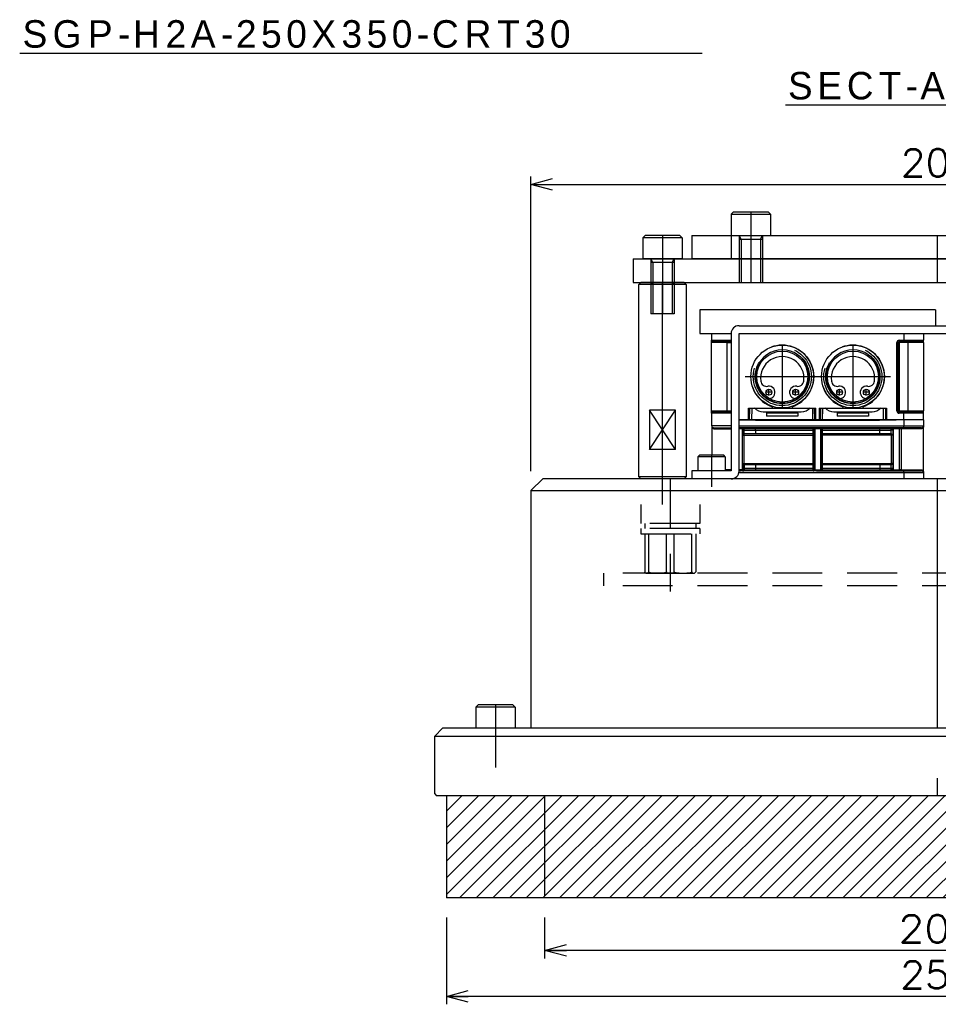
# Model space of a CAD drawing. Extents: x 0 to 564, y 0 to 400.
# Tile 17 of 20: x 298 to 415, y 150 to 275. Entities that reach past the tile are written whole.
import ezdxf

# ---------------------------------------------------------------- set-up
doc = ezdxf.new("R2010")
doc.units = 0
for name, pattern in [('CENTER', [50.8, 31.75, -6.35, 6.35, -6.35]), ('DASHED', [19.05, 12.7, -6.35]), ('HIDDEN', [9.525, 6.35, -3.175]), ('NON_PLOTING', [0])]:
    doc.linetypes.add(name, pattern=pattern)
doc.layers.get('0').update_dxf_attribs({"linetype": 'CONTINUOUS'})
doc.layers.get('DEFPOINTS').update_dxf_attribs({"linetype": 'CONTINUOUS'})
for name, color, linetype in [('BASE', 10, 'CONTINUOUS'), ('BODY', 130, 'CONTINUOUS'), ('CVZ', 130, 'CONTINUOUS'), ('FL-AORB', 130, 'CONTINUOUS'), ('PAD', 251, 'CONTINUOUS'), ('STOPPER', 220, 'CONTINUOUS'), ('サイレンサカバー', 220, 'CONTINUOUS'), ('寸法線', 11, 'CONTINUOUS'), ('支柱A', 10, 'CONTINUOUS'), ('支柱B', 254, 'CONTINUOUS'), ('機械要素部品', 100, 'CONTINUOUS')]:
    doc.layers.add(name, color=color, linetype=linetype)
doc.styles.add('MX_DIMTXSTY_5', font='txt.sh', dxfattribs={"width": 1.1, "bigfont": 'extfont'})
doc.styles.add('MX_DIMTXSTY_7', font='txt.sh', dxfattribs={"width": 1.05, "bigfont": 'extfont'})
doc.styles.add('MX_NOTE_STANDARD', font='txt.sh', dxfattribs={"bigfont": 'extfont'})
doc.dimstyles.new('MX_DIMSTYLE_P', dxfattribs={"dimtxt": 2.5, "dimasz": 2.5, "dimexe": 1, "dimexo": 1, "dimgap": 1, "dimtad": 1, "dimlfac": 2, "dimdsep": 46, "dimtxsty": 'MX_NOTE_STANDARD', "dimblk1": 'OPEN30', "dimblk2": 'OPEN30', "dimsah": 1, "dimcen": 2.5, "dimadec": 0, "dimazin": 0, "dimtfac": 1, "dimtmove": 0, "dimatfit": 3, "dimldrblk": 'OPEN30', "dimfxl": 1, "dimtzin": 0, "dimarcsym": 0})

# ---------------------------------------------------------------- blocks, each defined once
blk = doc.blocks.new('_OPEN30')
at = {"color": 0, "linetype": 'ByBlock', "lineweight": -2}
for p, q in [((-1, 0.267949), (0, 0)), ((0, 0), (-1, -0.267949)), ((0, 0), (-1, 0))]:
    blk.add_line(p, q, dxfattribs=at)
blk = doc.blocks.new('*D37')
at = {"color": 21, "linetype": 'CONTINUOUS'}
for p, q in [((364.778854, 160.539694), (364.778854, 155.352894)), ((464.778854, 160.539694), (464.778854, 155.352894)), ((464.778854, 156.352894), (364.778854, 156.352894))]:
    blk.add_line(p, q, dxfattribs=at)
at = {"layer": 'DEFPOINTS', "color": 0, "linetype": 'CONTINUOUS'}
for p in [(364.778854, 163.039694), (464.778854, 163.039694), (364.778854, 156.352894)]:
    blk.add_point(p, dxfattribs=at)
at = {"color": 21, "linetype": 'CONTINUOUS', "xscale": 2.77, "yscale": 2.77, "zscale": 2.77, "rotation": 180}
blk.add_blockref('_OPEN30', (364.778854, 156.352894), dxfattribs=at)
at = {"color": 21, "linetype": 'CONTINUOUS', "xscale": 2.77, "yscale": 2.77, "zscale": 2.77}
blk.add_blockref('_OPEN30', (464.778854, 156.352894), dxfattribs=at)
at = {"color": 21, "linetype": 'CONTINUOUS', "insert": (414.778854, 159.102894), "char_height": 3.5, "attachment_point": 5, "line_spacing_factor": 0.72, "style": 'MX_DIMTXSTY_5'}
blk.add_mtext('\\A1;200', dxfattribs=at)
blk = doc.blocks.new('*D40')
at = {"color": 21, "linetype": 'CONTINUOUS'}
for p, q in [((352.278854, 160.539695), (352.278854, 149.502179)), ((477.278854, 160.539695), (477.278854, 149.502179)), ((477.278854, 150.502179), (352.278854, 150.502179))]:
    blk.add_line(p, q, dxfattribs=at)
at = {"layer": 'DEFPOINTS', "color": 0, "linetype": 'CONTINUOUS'}
for p in [(352.278854, 163.039695), (477.278854, 163.039695), (352.278854, 150.502179)]:
    blk.add_point(p, dxfattribs=at)
at = {"color": 21, "linetype": 'CONTINUOUS', "xscale": 2.77, "yscale": 2.77, "zscale": 2.77, "rotation": 180}
blk.add_blockref('_OPEN30', (352.278854, 150.502179), dxfattribs=at)
at = {"color": 21, "linetype": 'CONTINUOUS', "xscale": 2.77, "yscale": 2.77, "zscale": 2.77}
blk.add_blockref('_OPEN30', (477.278854, 150.502179), dxfattribs=at)
at = {"color": 21, "linetype": 'CONTINUOUS', "insert": (414.778854, 153.252179), "char_height": 3.5, "attachment_point": 5, "line_spacing_factor": 0.72, "style": 'MX_DIMTXSTY_7'}
blk.add_mtext('\\A1;250', dxfattribs=at)
blk = doc.blocks.new('*D43')
at = {"color": 21, "linetype": 'CONTINUOUS'}
for p, q in [((363.028854, 217.389691), (363.028854, 254.865045)), ((466.528854, 217.389691), (466.528854, 254.865045)), ((363.028854, 253.865045), (466.528854, 253.865045))]:
    blk.add_line(p, q, dxfattribs=at)
at = {"layer": 'DEFPOINTS', "color": 0, "linetype": 'CONTINUOUS'}
for p in [(466.528854, 253.865045), (363.028854, 214.889691), (466.528854, 214.889691)]:
    blk.add_point(p, dxfattribs=at)
at = {"color": 21, "linetype": 'CONTINUOUS', "xscale": 2.77, "yscale": 2.77, "zscale": 2.77, "rotation": 180}
blk.add_blockref('_OPEN30', (363.028854, 253.865045), dxfattribs=at)
at = {"color": 21, "linetype": 'CONTINUOUS', "xscale": 2.77, "yscale": 2.77, "zscale": 2.77}
blk.add_blockref('_OPEN30', (466.528854, 253.865045), dxfattribs=at)
at = {"color": 21, "linetype": 'CONTINUOUS', "insert": (414.851375, 256.615045), "char_height": 3.5, "attachment_point": 5, "line_spacing_factor": 0.72, "style": 'MX_DIMTXSTY_7'}
blk.add_mtext('\\A1;207', dxfattribs=at)

msp = doc.modelspace()

# ---------------------------------------------------------------- hatches: boundary and pattern name
at = {"layer": 'PAD', "linetype": 'CONTINUOUS'}
h = msp.add_hatch(dxfattribs=at)
h.set_pattern_fill('ANSI31', color=252, scale=0.47244, style=0)
h.paths.add_polyline_path([(477.2789, 176.0397), (352.2789, 176.0397), (352.2789, 163.0397), (477.2789, 163.0397)])

# ---------------------------------------------------------------- linework, layer by layer
at = {"layer": 'BASE', "color": 20, "linetype": 'CENTER'}
for p, q in [((414.7789, 247.3897), (414.7789, 241.3897)), ((379.7789, 244.3897), (379.7789, 241.3897))]:
    msp.add_line(p, q, dxfattribs=at)
at = {"layer": 'BASE', "color": 10, "linetype": 'CONTINUOUS'}
for p, q in [((376.0289, 244.3897), (376.0289, 241.3897)), ((376.0289, 244.3897), (453.5289, 244.3897)), ((376.0289, 241.3897), (453.5289, 241.3897))]:
    msp.add_line(p, q, dxfattribs=at)
at = {"layer": 'BODY', "color": 140, "linetype": 'CONTINUOUS'}
for p, q in [((297.9359, 270.5791), (384.839, 270.5791)), ((395.4493, 263.9924), (419.9484, 263.9924))]:
    msp.add_line(p, q, dxfattribs=at)
at = {"layer": 'BODY', "color": 130, "linetype": 'CONTINUOUS'}
for p, q in [((364.5289, 216.3897), (363.0289, 214.8897)), ((465.0289, 216.3897), (364.5289, 216.3897)), ((363.0289, 214.8897), (466.5289, 214.8897)), ((363.0289, 214.8897), (363.0289, 184.6397)), ((351.7789, 184.6397), (350.7789, 183.6397)), ((477.7789, 184.6397), (351.7789, 184.6397)), ((350.7789, 183.6397), (478.7789, 183.6397)), ((350.7789, 176.2897), (350.7789, 183.6397)), ((350.7789, 176.2897), (351.0289, 176.0397)), ((478.5289, 176.0397), (351.0289, 176.0397))]:
    msp.add_line(p, q, dxfattribs=at)
at = {"layer": 'BODY', "color": 140, "linetype": 'CENTER'}
for p, q in [((414.7789, 216.3897), (414.7789, 176.0397)), ((358.5289, 187.6397), (358.5289, 179.6397))]:
    msp.add_line(p, q, dxfattribs=at)
at = {"layer": 'CVZ', "color": 130, "linetype": 'CONTINUOUS'}
for p, q in [((384.5289, 237.9147), (384.5289, 234.9022)), ((414.5289, 237.9147), (384.5289, 237.9147)), ((384.5289, 237.9147), (384.5289, 234.9022)), ((414.5289, 237.9147), (414.5289, 235.8922)), ((384.5289, 234.9022), (388.5241, 234.9022)), ((386.0241, 234.9022), (386.0241, 234.0397)), ((388.5241, 234.9022), (388.5241, 234.0397)), ((410.5241, 234.9022), (410.5241, 234.0397)), ((413.0241, 234.9022), (413.0241, 234.0397)), ((386.0241, 233.7397), (386.0241, 234.0397)), ((386.0241, 225.0397), (386.0241, 233.7397)), ((386.0241, 233.7397), (386.0248, 233.7397)), ((386.1741, 233.8897), (388.5289, 233.8897)), ((409.7741, 225.0397), (409.7741, 233.7397)), ((409.9241, 233.8897), (410.462, 233.8897)), ((410.462, 233.8897), (412.8741, 233.8897)), ((412.894, 233.8877), (412.8878, 233.8887)), ((412.8967, 233.8875), (412.888, 233.8888)), ((412.9003, 233.8863), (412.894, 233.8877)), ((412.9034, 233.8927), (412.8961, 233.8874)), ((413.0241, 233.7397), (413.0146, 233.7397)), ((413.0241, 233.8897), (413.0241, 234.0397)), ((413.0241, 233.8145), (413.0241, 233.8897)), ((413.0241, 233.7397), (413.0241, 233.8145)), ((413.0241, 233.7397), (413.0241, 225.0397)), ((394.0357, 227.0784), (394.049, 227.1094)), ((396.0242, 227.1094), (396.0375, 227.0784)), ((403.0357, 227.0784), (403.049, 227.1094)), ((405.0242, 227.1094), (405.0375, 227.0784)), ((393.7741, 225.569), (393.7741, 225.6192)), ((386.0241, 224.9649), (386.0241, 225.0397)), ((386.0336, 225.0397), (386.0241, 225.0397)), ((386.0241, 224.8897), (386.0241, 224.9649)), ((386.0241, 224.7397), (386.0241, 224.8897)), ((386.0241, 224.7397), (386.0241, 223.9147)), ((386.1449, 224.8867), (386.1522, 224.892)), ((386.1479, 224.8931), (386.1542, 224.8917)), ((386.1542, 224.8917), (386.1604, 224.8906)), ((388.5289, 224.8897), (386.1741, 224.8897)), ((388.5241, 224.7397), (388.5241, 223.9147)), ((390.7392, 225.3897), (393.7741, 225.3897)), ((390.8763, 223.9147), (390.8892, 225.3897)), ((392.6116, 224.9147), (397.4616, 224.9147)), ((393.0324, 224.9147), (393.0355, 224.7361)), ((393.0355, 224.7361), (393.0416, 224.3897)), ((397.0127, 224.7361), (393.0355, 224.7361)), ((397.0067, 224.3897), (393.0416, 224.3897)), ((393.7741, 225.3897), (393.7741, 225.569)), ((393.7741, 225.3897), (396.2741, 225.3897)), ((396.2741, 225.569), (396.2741, 225.3897)), ((396.2741, 225.3897), (399.309, 225.3897)), ((397.0127, 224.7361), (397.0067, 224.3897)), ((397.0127, 224.7361), (397.0158, 224.9147)), ((399.1719, 223.9147), (399.159, 225.3897)), ((399.7392, 225.3897), (402.7741, 225.3897)), ((399.8892, 225.3897), (399.8763, 223.9147)), ((401.6116, 224.9147), (406.4616, 224.9147)), ((402.0324, 224.9147), (402.0355, 224.7361)), ((402.0355, 224.7361), (402.0416, 224.3897)), ((406.0127, 224.7361), (402.0355, 224.7361)), ((406.0067, 224.3897), (402.0416, 224.3897)), ((402.7741, 225.3897), (402.7741, 225.569)), ((402.7741, 225.3897), (405.2741, 225.3897)), ((405.2741, 225.569), (405.2741, 225.3897)), ((405.2741, 225.3897), (408.309, 225.3897)), ((406.0127, 224.7361), (406.0067, 224.3897)), ((406.0127, 224.7361), (406.0158, 224.9147)), ((408.159, 225.3897), (408.1719, 223.9147)), ((409.9241, 224.8897), (410.462, 224.8897)), ((412.8741, 224.8897), (410.462, 224.8897)), ((410.5241, 223.9147), (410.5241, 224.7397)), ((413.0241, 225.0397), (413.0234, 225.0397)), ((413.0241, 224.7397), (413.0241, 225.0397)), ((413.0241, 223.9147), (413.0241, 224.7397)), ((386.0491, 223.1522), (386.0491, 223.9147)), ((386.0491, 223.1522), (386.0491, 223.0646)), ((413.0241, 223.9147), (389.5289, 223.9147)), ((389.6336, 223.8772), (389.5289, 223.8772)), ((391.6145, 223.8772), (389.6336, 223.8772)), ((391.6145, 223.8772), (407.4338, 223.8772)), ((409.4146, 223.8772), (407.4338, 223.8772)), ((409.5372, 223.8772), (409.4146, 223.8772)), ((410.5366, 223.1522), (410.5366, 223.9147)), ((413.0241, 223.9147), (413.0241, 223.1522)), ((413.0241, 223.1522), (413.0241, 223.0646)), ((386.0491, 223.0646), (386.0491, 219.3922)), ((386.2991, 222.9022), (388.5289, 222.9022)), ((399.3765, 222.9022), (389.6967, 222.9022)), ((389.9616, 222.6022), (389.9616, 222.7522)), ((389.9741, 222.1023), (389.9757, 222.1022)), ((391.627, 222.1022), (389.9757, 222.1022)), ((398.964, 222.1022), (391.627, 222.1022)), ((409.3765, 222.9022), (399.6967, 222.9022)), ((407.4463, 222.1022), (400.1093, 222.1022)), ((408.952, 222.1022), (407.4463, 222.1022)), ((410.4331, 222.9022), (409.6967, 222.9022)), ((412.7741, 222.9022), (410.4331, 222.9022)), ((413.0241, 217.2398), (413.0241, 223.0646)), ((390.1212, 218.2022), (391.627, 218.2022)), ((391.627, 218.2022), (398.964, 218.2022)), ((400.1093, 218.2022), (407.4463, 218.2022)), ((407.4463, 218.2022), (408.952, 218.2022)), ((399.3765, 217.4022), (389.6967, 217.4022)), ((399.6967, 217.4022), (409.3765, 217.4022)), ((409.6967, 217.4022), (410.4331, 217.4022)), ((410.4331, 217.4022), (412.7741, 217.4022)), ((410.5366, 216.3897), (410.5366, 217.1522)), ((413.0241, 217.2398), (413.0241, 217.1522)), ((413.0241, 217.1522), (413.0241, 216.3897))]:
    msp.add_line(p, q, dxfattribs=at)
at = {"layer": 'CVZ', "color": 140, "linetype": 'CENTER'}
for p, q in [((395.0366, 233.3317), (395.0366, 225.3908)), ((404.0366, 233.3317), (404.0366, 225.3908)), ((390.3117, 229.4147), (408.8111, 229.4147)), ((393.7304, 227.4145), (392.9429, 227.4145)), ((393.3366, 227.0208), (393.3366, 227.8083)), ((397.1304, 227.4145), (396.3429, 227.4145)), ((396.7366, 227.0208), (396.7366, 227.8083)), ((402.7304, 227.4145), (401.9429, 227.4145)), ((402.3366, 227.0208), (402.3366, 227.8083)), ((406.1304, 227.4145), (405.3429, 227.4145)), ((405.7366, 227.0208), (405.7366, 227.8083))]:
    msp.add_line(p, q, dxfattribs=at)
at = {"layer": 'CVZ', "color": 130, "linetype": 'CONTINUOUS'}
for centre, radius in [((395.0366, 229.4147), 4), ((404.0366, 229.4147), 4), ((395.0366, 229.4147), 3.25), ((404.0366, 229.4147), 3.25), ((393.3366, 227.4145), 0.375), ((396.7366, 227.4145), 0.375), ((402.3366, 227.4145), 0.375), ((405.7366, 227.4145), 0.375)]:
    msp.add_circle(centre, radius, dxfattribs=at)
at = {"layer": 'CVZ', "color": 140, "linetype": 'DASHED'}
for centre, radius in [((395.0366, 229.4147), 3.7), ((395.0366, 229.4147), 3.45), ((395.0366, 229.4147), 3.4), ((404.0211, 229.4147), 3.7), ((404.0211, 229.4147), 3.45), ((404.0366, 229.4147), 3.4)]:
    msp.add_circle(centre, radius, dxfattribs=at)
at = {"layer": 'CVZ', "color": 130, "linetype": 'CONTINUOUS'}
for centre, radius, start, end in [((386.1742, 234.0398), 0.1501, 180.035535, 269.964465), ((409.9241, 233.7397), 0.15, 90, 180), ((412.8741, 234.0397), 0.15, 270, 0), ((395.0366, 229.4147), 3.4, 309.630976, 230.369024), ((395.0366, 229.2022), 2.7625, 352.442586, 187.557414), ((404.0366, 229.4147), 3.4, 309.630976, 230.369024), ((404.0366, 229.2022), 2.7625, 352.442586, 187.557414), ((393.0664, 228.9408), 0.775, 187.557414, 280.040579), ((393.3366, 227.4145), 0.775, 336.809487, 100.040581), ((396.7366, 227.4145), 0.775, 79.959419, 203.190513), ((397.0068, 228.9408), 0.775, 259.959422, 352.442586), ((402.0664, 228.9408), 0.775, 187.557414, 280.040579), ((402.3366, 227.4145), 0.775, 336.809487, 100.040581), ((405.7366, 227.4145), 0.775, 79.959419, 203.190513), ((406.0068, 228.9408), 0.775, 259.959422, 352.442586), ((393.3463, 227.3737), 0.75, 230.369024, 336.809487), ((396.7269, 227.3737), 0.75, 203.190513, 309.630978), ((402.3463, 227.3737), 0.75, 230.369024, 336.809487), ((405.7269, 227.3737), 0.75, 203.190513, 309.630978), ((386.1742, 224.7396), 0.1501, 90.03786, 179.96214), ((392.6116, 226.4147), 1.5, 221.810315, 270), ((397.4616, 226.4147), 1.5, 270, 318.189685), ((401.6116, 226.4147), 1.5, 221.810315, 270), ((406.4616, 226.4147), 1.5, 270, 318.189685), ((409.9241, 225.0397), 0.15, 180, 270), ((412.874, 224.7396), 0.1501, 0.035535, 89.964465), ((386.2991, 223.1522), 0.25, 180, 270), ((412.7741, 223.1522), 0.25, 270, 0), ((389.5366, 193.7787), 29.1239, 89.685075, 90.015253), ((399.5366, 193.7787), 29.1239, 89.685075, 90.314925), ((409.5366, 193.7787), 29.1239, 89.685075, 90.314925), ((389.5366, 246.4155), 29.0138, 269.984689, 270.316121), ((399.5366, 246.4155), 29.0138, 269.683879, 270.316121), ((409.5366, 246.4155), 29.0138, 269.683879, 270.316121), ((412.7741, 217.1522), 0.25, 0, 90)]:
    msp.add_arc(centre, radius, start, end, dxfattribs=at)
at = {"layer": 'CVZ', "color": 140, "linetype": 'DASHED'}
for centre in [(395.0241, 229.3897), (404.0241, 229.3897)]:
    msp.add_arc(centre, 4.02, 288.116206, 251.883794, dxfattribs=at)
at = {"layer": 'CVZ', "color": 130, "linetype": 'CONTINUOUS'}
for centre, major_axis, ratio, start_param, end_param in [((410.4331, 223.1522), (0, -0.25), 0.414214, 0, 1.57079633), ((390.1212, 221.9522), (0, 0.15), 0.999848, 0, 0.1019861), ((398.9465, 221.9522), (-0.15, 0), 0.999848, 4.69493569, 4.71238898), ((398.9491, 221.9522), (0.107, -0.107), 0.982697, 0.79412481, 2.34746784), ((399.1139, 222.6022), (0, -0.65), 0.017455, 0.30741396, 1.57079633), ((399.9593, 222.6022), (0, -0.65), 0.017455, 4.71238898, 6.03497547), ((408.952, 221.9522), (0, 0.15), 0.999848, 6.1811992, 0), ((390.1241, 218.3522), (0, -0.15), 0.999848, 4.71238898, 0), ((390.1241, 218.3522), (0, 0.15), 0.999848, 1.57079633, 3.14159265), ((390.1212, 218.3522), (0, 0.15), 0.999848, 3.03293933, 3.14159265), ((390.1212, 218.3522), (0, -0.15), 0.999848, 6.20086339, 0), ((398.9491, 218.3522), (0, -0.15), 0.999848, 0, 1.57079633), ((399.1139, 217.7022), (0, -0.65), 0.017455, 1.57079633, 2.89338282), ((399.9593, 217.7022), (0, -0.65), 0.017455, 3.44900661, 4.71238898), ((400.1241, 218.3522), (0, 0.15), 0.999848, 1.57079633, 3.14159265), ((408.9491, 218.3522), (0, -0.15), 0.999848, 0, 1.57079633), ((408.952, 218.3522), (0, -0.15), 0.999848, 0, 0.08232192), ((390.1063, 217.5522), (0, -0.15), 0.999848, 4.71238898, 0), ((390.1063, 217.5522), (0, 0.15), 0.999848, 2.13642526, 3.14159265), ((398.9753, 217.5522), (0, -0.15), 0.999848, 0, 1.57079633), ((400.0979, 217.5522), (0, 0.15), 0.999848, 1.57079633, 3.14159265), ((408.9669, 217.5522), (0, -0.15), 0.999848, 0, 1.57079633), ((410.0993, 217.5522), (0, 0.15), 0.999848, 1.57079633, 3.14159265), ((410.4331, 217.1522), (0, -0.25), 0.414214, 1.57079633, 3.14159265)]:
    msp.add_ellipse(centre, major_axis=major_axis, ratio=ratio, start_param=start_param, end_param=end_param, dxfattribs=at)
for points, start_tangent, end_tangent in [([(386.0271, 234.0104), (386.0277, 233.9959), (386.0276, 233.9666), (386.027, 233.9269), (386.0263, 233.8911), (386.0256, 233.8493), (386.025, 233.7992), (386.0248, 233.7703), (386.0247, 233.7397)], (0.05848208, -0.99828846), (-0.00001427, -1)), ([(410.5241, 234.0397), (410.523, 234.0116), (410.5197, 233.9838), (410.5139, 233.9574), (410.5059, 233.9336), (410.4895, 233.905), (410.4771, 233.8941), (410.462, 233.8897)], (0.00278725, -0.99999612), (-0.99582116, -0.09132478)), ([(413.0146, 233.7397), (413.0143, 233.7502), (413.0133, 233.7606), (413.0117, 233.7708), (413.0092, 233.7808), (412.9996, 233.8044), (412.9883, 233.8229), (412.9754, 233.8391), (412.9589, 233.8554), (412.9178, 233.8807), (412.9003, 233.8863)], (0.00130408, 0.99999915), (-0.96924285, 0.24610626)), ([(386.0336, 225.0397), (386.0339, 225.0292), (386.0349, 225.0188), (386.0365, 225.0086), (386.039, 224.9986), (386.0486, 224.975), (386.06, 224.9565), (386.0728, 224.9403), (386.0893, 224.924), (386.1304, 224.8987), (386.1479, 224.8931)], (-0.00130408, -0.99999915), (0.96924285, -0.24610626)), ([(410.5241, 224.7397), (410.523, 224.7678), (410.5196, 224.7956), (410.5139, 224.822), (410.5059, 224.8458), (410.4891, 224.8744), (410.4768, 224.8853), (410.462, 224.8897)], (0.00011259, 0.99999999), (-0.99534414, 0.09638491)), ([(413.0211, 224.7689), (413.0205, 224.7835), (413.0206, 224.8128), (413.0213, 224.8525), (413.0219, 224.8883), (413.0226, 224.9301), (413.0232, 224.9801), (413.0234, 225.0091), (413.0235, 225.0397)], (-0.05848208, 0.99828846), (0.00001427, 1)), ([(389.9563, 222.6022), (389.9564, 222.5077), (389.9569, 222.416), (389.9576, 222.33), (389.9585, 222.2514), (389.9597, 222.1783), (389.961, 222.1157), (389.9631, 222.0458), (389.9654, 221.9964), (389.9656, 221.9938)], (-0.00002654, -1), (0.06162076, -0.99809964)), ([(390.1063, 222.9022), (390.1054, 222.9022), (390.0624, 222.8952), (390.0209, 222.8733), (389.9836, 222.8318), (389.9691, 222.7999), (389.9633, 222.7749), (389.9616, 222.7522)], (-1, -0.00000248), (-0.00060377, -0.99999982)), ([(389.9741, 222.1023), (389.9708, 222.119), (389.9691, 222.1402), (389.9675, 222.1721), (389.966, 222.2136), (389.9646, 222.2681), (389.9634, 222.334), (389.9624, 222.4152), (389.962, 222.4757), (389.9617, 222.5416), (389.9616, 222.6022)], (-0.24535083, 0.96943436), (0.00003955, 1)), ([(409.1169, 222.6022), (409.1168, 222.5077), (409.1163, 222.416), (409.1156, 222.33), (409.1147, 222.2514), (409.1136, 222.1783), (409.1122, 222.1157), (409.1101, 222.0458), (409.1078, 221.9964), (409.1076, 221.9938)], (0.00002654, -1), (-0.06162076, -0.99809964)), ([(389.9657, 218.3128), (389.9655, 218.3097), (389.9633, 218.2631), (389.9612, 218.1972), (389.9597, 218.127), (389.9584, 218.0433), (389.9573, 217.9464), (389.9566, 217.8398), (389.9563, 217.7022)], (-0.06351891, -0.99798063), (0.00016399, -0.99999999)), ([(389.9605, 218.1652), (389.961, 218.1886), (389.9631, 218.2586), (389.9654, 218.3079), (389.9656, 218.3106)], (0.02220392, 0.99975346), (0.06162096, 0.99809962)), ([(409.1075, 218.3128), (409.1077, 218.3097), (409.1099, 218.2631), (409.112, 218.1972), (409.1135, 218.127), (409.1149, 218.0433), (409.1159, 217.9464), (409.1166, 217.8398), (409.1169, 217.7022)], (0.06351891, -0.99798063), (-0.00016399, -0.99999999))]:
    msp.add_spline(points, degree=3, dxfattribs=dict(at, start_tangent=start_tangent, end_tangent=end_tangent))
at = {"layer": 'DEFPOINTS', "color": 130, "linetype": 'NON_PLOTING'}
for p, q in [((386.0241, 234.0397), (388.5241, 234.0397)), ((386.0248, 233.7397), (386.0336, 233.7397)), ((386.0336, 225.0397), (386.0336, 233.7397)), ((388.0241, 233.7397), (386.0336, 233.7397)), ((388.0241, 233.8897), (388.0241, 233.7397)), ((388.0241, 225.0397), (388.0241, 233.7397)), ((388.0241, 233.7397), (388.5289, 233.7397)), ((388.5241, 234.0397), (388.5289, 234.0397)), ((409.6241, 233.7397), (409.7741, 233.7397)), ((409.6241, 225.0397), (409.6241, 233.7397)), ((409.9241, 233.7397), (409.7741, 233.7397)), ((409.9241, 234.0397), (409.9241, 233.8897)), ((409.9241, 234.0397), (410.5241, 234.0397)), ((409.9241, 233.7397), (409.9241, 233.8897)), ((409.9241, 233.7397), (409.9241, 225.0397)), ((411.0241, 233.7397), (409.9241, 233.7397)), ((410.5241, 234.0397), (413.0241, 234.0397)), ((411.0241, 233.7397), (411.0241, 233.8897)), ((411.0241, 233.7397), (411.0241, 225.0397)), ((413.0146, 233.7397), (411.0241, 233.7397)), ((413.0146, 233.7397), (413.0146, 225.0397)), ((388.5241, 224.7397), (386.0241, 224.7397)), ((386.0336, 225.0397), (388.0241, 225.0397)), ((388.0241, 225.0397), (388.5289, 225.0397)), ((388.0241, 225.0397), (388.0241, 224.8897)), ((390.7263, 223.9147), (390.7392, 225.3897)), ((391.1392, 225.3897), (391.1263, 223.9147)), ((398.9219, 223.9147), (398.909, 225.3897)), ((399.3219, 223.9147), (399.309, 225.3897)), ((399.7392, 225.3897), (399.7263, 223.9147)), ((400.1392, 225.3897), (400.1263, 223.9147)), ((407.9219, 223.9147), (407.909, 225.3897)), ((408.309, 225.3897), (408.3219, 223.9147)), ((409.6241, 225.0397), (409.7741, 225.0397)), ((409.9241, 225.0397), (409.7741, 225.0397)), ((409.9241, 225.0397), (411.0241, 225.0397)), ((409.9241, 224.8897), (409.9241, 225.0397)), ((409.9241, 224.7397), (409.9241, 224.8897)), ((410.5241, 224.7397), (409.9241, 224.7397)), ((413.0241, 224.7397), (410.5241, 224.7397)), ((411.0241, 225.0397), (413.0146, 225.0397)), ((411.0241, 225.0397), (411.0241, 224.8897)), ((413.0234, 225.0397), (413.0146, 225.0397)), ((388.5289, 223.1522), (386.0491, 223.1522)), ((389.6336, 223.8897), (389.5289, 223.8897)), ((389.5289, 223.1522), (410.5366, 223.1522)), ((389.6336, 223.9147), (389.6336, 223.8897)), ((391.6145, 223.8897), (389.6336, 223.8897)), ((389.6336, 223.8897), (389.6336, 223.8772)), ((391.6145, 223.9147), (391.6145, 223.8897)), ((391.6145, 223.8772), (391.6145, 223.8897)), ((407.4338, 223.9147), (407.4338, 223.8897)), ((409.4146, 223.8897), (407.4338, 223.8897)), ((407.4338, 223.8772), (407.4338, 223.8897)), ((409.4146, 223.9147), (409.4146, 223.8897)), ((409.5356, 223.8897), (409.4146, 223.8897)), ((409.4146, 223.8897), (409.4146, 223.8772)), ((410.5366, 223.1522), (413.0241, 223.1522)), ((386.4137, 222.7522), (388.5289, 222.7522)), ((389.9115, 222.7522), (389.6509, 222.7522)), ((389.9115, 222.7522), (389.9115, 217.5522)), ((391.627, 222.7522), (389.9115, 222.7522)), ((389.9563, 222.7522), (389.9563, 222.6022)), ((389.9563, 222.6022), (391.627, 222.6022)), ((389.9712, 221.9522), (389.9741, 221.9522)), ((389.9741, 218.3522), (389.9741, 222.1023)), ((389.9741, 221.9522), (390.1241, 221.9522)), ((390.1241, 222.1022), (390.1241, 218.3522)), ((390.1241, 221.9522), (398.9491, 221.9522)), ((390.1924, 222.6022), (390.1924, 222.7522)), ((391.627, 222.7522), (391.627, 222.9022)), ((391.627, 222.6022), (391.627, 222.7522)), ((398.9753, 222.7522), (391.627, 222.7522)), ((391.627, 222.6022), (398.9753, 222.6022)), ((391.627, 222.6022), (391.627, 222.1022)), ((398.9491, 218.3522), (398.9491, 222.1022)), ((398.9753, 222.7522), (398.9753, 222.9022)), ((398.9753, 222.6022), (398.9753, 222.7522)), ((399.1253, 222.7522), (398.9753, 222.7522)), ((399.1253, 222.6022), (398.9753, 222.6022)), ((399.1139, 221.9522), (399.0991, 221.9522)), ((399.0991, 221.9522), (399.0991, 218.3522)), ((399.1253, 222.7522), (399.1253, 222.6022)), ((399.1617, 222.7522), (399.1253, 222.7522)), ((399.1617, 222.7522), (399.1617, 217.5522)), ((399.4223, 222.7522), (399.1617, 222.7522)), ((399.9115, 222.7522), (399.6509, 222.7522)), ((399.9479, 222.7522), (399.9115, 222.7522)), ((399.9115, 222.7522), (399.9115, 217.5522)), ((400.0979, 222.7522), (399.9479, 222.7522)), ((399.9479, 222.6022), (399.9479, 222.7522)), ((400.0979, 222.6022), (399.9479, 222.6022)), ((399.9741, 221.9522), (399.9593, 221.9522)), ((400.1241, 221.9522), (399.9741, 221.9522)), ((399.9741, 218.3522), (399.9741, 221.9522)), ((400.0979, 222.7522), (400.0979, 222.9022)), ((400.0979, 222.7522), (400.0979, 222.6022)), ((407.4463, 222.7522), (400.0979, 222.7522)), ((400.0979, 222.6022), (407.4463, 222.6022)), ((400.1241, 221.9522), (400.1241, 222.1022)), ((400.1241, 221.9522), (400.1241, 218.3522)), ((408.9491, 221.9522), (400.1241, 221.9522)), ((407.4463, 222.7522), (407.4463, 222.9022)), ((407.4463, 222.6022), (407.4463, 222.7522)), ((408.8809, 222.7522), (407.4463, 222.7522)), ((407.4463, 222.1022), (407.4463, 222.6022)), ((407.4463, 222.6022), (408.8809, 222.6022)), ((409.1169, 222.7522), (408.8809, 222.7522)), ((408.8809, 222.6022), (408.8809, 222.7522)), ((409.1169, 222.6022), (408.8809, 222.6022)), ((408.9491, 221.9522), (408.9491, 222.1022)), ((408.9491, 218.3522), (408.9491, 221.9522)), ((409.0991, 221.9522), (408.9491, 221.9522)), ((409.102, 221.9522), (409.0991, 221.9522)), ((409.0991, 221.9522), (409.0991, 218.3522)), ((409.1169, 222.7522), (409.1169, 222.6022)), ((409.1617, 222.7522), (409.1169, 222.7522)), ((409.1617, 222.7522), (409.1617, 217.5522)), ((409.4223, 222.7522), (409.1617, 222.7522)), ((409.9115, 222.7522), (409.6509, 222.7522)), ((409.9493, 222.7522), (409.9115, 222.7522)), ((409.9115, 222.7522), (409.9115, 217.5522)), ((410.1611, 222.7522), (409.9493, 222.7522)), ((409.9493, 217.5522), (409.9493, 222.7522)), ((410.1611, 222.7522), (410.1611, 217.5522)), ((412.6595, 222.7522), (410.1611, 222.7522)), ((389.9712, 218.3522), (389.9741, 218.3522)), ((389.9741, 218.3522), (390.1241, 218.3522)), ((390.1241, 218.3522), (398.9491, 218.3522)), ((390.1241, 218.2022), (390.1241, 218.3522)), ((391.627, 218.2022), (391.627, 217.7022)), ((399.0991, 218.3522), (398.9491, 218.3522)), ((398.9491, 218.2022), (398.9491, 218.3522)), ((399.0991, 218.3522), (399.1139, 218.3522)), ((399.9593, 218.3522), (399.9741, 218.3522)), ((400.1241, 218.3522), (399.9741, 218.3522)), ((400.1241, 218.2022), (400.1241, 218.3522)), ((400.1241, 218.3522), (408.9491, 218.3522)), ((407.4463, 218.2022), (407.4463, 217.7022)), ((409.0991, 218.3522), (408.9491, 218.3522)), ((408.9491, 218.2022), (408.9491, 218.3522)), ((409.0991, 218.3522), (409.102, 218.3522)), ((388.5289, 217.5522), (387.7789, 217.5522)), ((410.5366, 217.1522), (389.5002, 217.1522)), ((389.9115, 217.5522), (389.6509, 217.5522)), ((389.9563, 217.5522), (389.9115, 217.5522)), ((389.9563, 217.7022), (389.9563, 217.5522)), ((389.9563, 217.7022), (390.1924, 217.7022)), ((389.9563, 217.5522), (390.1924, 217.5522)), ((390.1924, 217.7022), (390.1924, 217.5522)), ((391.627, 217.7022), (390.1924, 217.7022)), ((390.1924, 217.5522), (391.627, 217.5522)), ((391.627, 217.7022), (391.627, 217.5522)), ((398.9753, 217.7022), (391.627, 217.7022)), ((391.627, 217.5522), (398.9753, 217.5522)), ((391.627, 217.4022), (391.627, 217.5522)), ((398.9753, 217.5522), (398.9753, 217.7022)), ((399.1253, 217.7022), (398.9753, 217.7022)), ((398.9753, 217.4022), (398.9753, 217.5522)), ((399.1253, 217.5522), (398.9753, 217.5522)), ((399.1253, 217.7022), (399.1253, 217.5522)), ((399.1253, 217.5522), (399.1617, 217.5522)), ((399.1617, 217.5522), (399.4223, 217.5522)), ((399.6509, 217.5522), (399.9115, 217.5522)), ((399.9115, 217.5522), (399.9479, 217.5522)), ((400.0979, 217.7022), (399.9479, 217.7022)), ((399.9479, 217.5522), (399.9479, 217.7022)), ((400.0979, 217.5522), (399.9479, 217.5522)), ((407.4463, 217.7022), (400.0979, 217.7022)), ((400.0979, 217.7022), (400.0979, 217.5522)), ((400.0979, 217.5522), (407.4463, 217.5522)), ((400.0979, 217.5522), (400.0979, 217.4022)), ((408.8809, 217.7022), (407.4463, 217.7022)), ((407.4463, 217.7022), (407.4463, 217.5522)), ((407.4463, 217.5522), (408.8809, 217.5522)), ((407.4463, 217.4022), (407.4463, 217.5522)), ((409.1169, 217.7022), (408.8809, 217.7022)), ((408.8809, 217.5522), (408.8809, 217.7022)), ((409.1169, 217.5522), (408.8809, 217.5522)), ((409.1169, 217.7022), (409.1169, 217.5522)), ((409.1169, 217.5522), (409.1617, 217.5522)), ((409.1617, 217.5522), (409.4223, 217.5522)), ((409.6509, 217.5522), (409.9115, 217.5522)), ((409.9115, 217.5522), (409.9493, 217.5522)), ((410.1611, 217.5522), (409.9493, 217.5522)), ((410.1611, 217.5522), (412.6595, 217.5522)), ((413.0241, 217.1522), (410.5366, 217.1522))]:
    msp.add_line(p, q, dxfattribs=at)
for centre, radius, start, end in [((409.9241, 233.7397), 0.3, 90, 180), ((409.9241, 225.0397), 0.3, 180, 270), ((389.5366, 213.4663), 9.2866, 89.294523, 90.047835), ((399.5366, 213.4663), 9.2866, 89.294523, 90.705477), ((409.5366, 213.4663), 9.2866, 89.294523, 90.705477), ((389.5366, 226.8265), 9.275, 269.952105, 270.706354), ((399.5366, 226.8265), 9.275, 269.293646, 270.706354), ((409.5366, 226.8265), 9.275, 269.293646, 270.706354)]:
    msp.add_arc(centre, radius, start, end, dxfattribs=at)
for centre, major_axis, ratio, start_param, end_param in [((386.2991, 222.7522), (0, -0.15), 0.763736, 1.57079633, 3.14159265), ((389.6967, 222.7522), (0, -0.15), 0.304911, 3.14159265, 4.71238898), ((389.6967, 222.7522), (0, 0.15), 0.304911, 0, 1.57079633), ((390.0615, 222.7522), (0, -0.15), 0.999848, 3.14159265, 4.71238898), ((390.0615, 222.7522), (0, 0.15), 0.999848, 0, 1.57079633), ((390.1063, 222.7522), (0, -0.15), 0.999848, 3.14159265, 4.71238898), ((390.1212, 221.9522), (0, 0.15), 0.999848, 0.1019861, 1.57079633), ((390.1241, 221.9522), (0, 0.15), 0.999848, 0, 1.57079633), ((390.1063, 222.7522), (0, -0.15), 0.573841, 1.57079633, 3.14159265), ((398.964, 222.6022), (0, -0.5), 0.022692, 0, 1.57079633), ((398.964, 221.9522), (0, 0.15), 0.999848, 4.71238898, 0), ((398.9753, 222.7522), (0, 0.15), 0.999848, 4.71238898, 0), ((399.0117, 222.7522), (0, 0.15), 0.999848, 4.71238898, 0), ((399.1139, 222.6022), (0, -0.65), 0.017455, 0, 0.30741396), ((399.3765, 222.7522), (0, 0.15), 0.304911, 4.71238898, 0), ((399.6967, 222.7522), (0, 0.15), 0.304911, 0, 1.57079633), ((400.0615, 222.7522), (0, 0.15), 0.999848, 0, 1.57079633), ((400.0979, 222.7522), (0, 0.15), 0.999848, 0, 1.57079633), ((399.9593, 222.6022), (0, -0.65), 0.017455, 6.03497547, 0), ((400.1093, 221.9522), (0, -0.15), 0.999848, 3.14159265, 4.71238898), ((400.1241, 221.9522), (0, -0.15), 0.999848, 3.14159265, 4.71238898), ((400.1093, 222.6022), (0, -0.5), 0.022692, 4.71238898, 0), ((408.9669, 222.7522), (0, -0.15), 0.573841, 3.14159265, 4.71238898), ((408.9491, 221.9522), (0, 0.15), 0.999848, 4.71238898, 0), ((408.9669, 222.7522), (0, -0.15), 0.999848, 1.57079633, 3.14159265), ((408.952, 221.9522), (0, 0.15), 0.999848, 4.71238898, 6.1811992), ((409.0117, 222.7522), (0, -0.15), 0.999848, 1.57079633, 3.14159265), ((409.3765, 222.7522), (0, -0.15), 0.304911, 1.57079633, 3.14159265), ((409.6967, 222.7522), (0, -0.15), 0.304911, 3.14159265, 4.71238898), ((410.0615, 222.7522), (0, -0.15), 0.999848, 3.14159265, 4.71238898), ((410.0993, 222.7522), (0, -0.15), 0.999848, 3.14159265, 4.71238898), ((410.0993, 222.7522), (0, -0.15), 0.412024, 1.57079633, 3.14159265), ((412.7741, 222.7522), (0, -0.15), 0.763736, 3.14159265, 4.71238898), ((390.1212, 218.3522), (0, -0.15), 0.999848, 4.71238898, 6.20086339), ((390.1212, 218.3522), (0, 0.15), 0.999848, 1.57079633, 3.03293933), ((398.964, 218.3522), (0, -0.15), 0.999848, 0, 1.57079633), ((398.964, 217.7022), (0, -0.5), 0.022692, 1.57079633, 3.14159265), ((399.1139, 217.7022), (0, -0.65), 0.017455, 2.89338282, 3.14159265), ((399.9593, 217.7022), (0, -0.65), 0.017455, 3.14159265, 3.44900661), ((400.1093, 218.3522), (0, 0.15), 0.999848, 1.57079633, 3.14159265), ((400.1093, 217.7022), (0, -0.5), 0.022692, 3.14159265, 4.71238898), ((408.952, 218.3522), (0, -0.15), 0.999848, 0.08232192, 1.57079633), ((389.6967, 217.5522), (0, 0.15), 0.304911, 1.57079633, 3.14159265), ((390.0615, 217.5522), (0, -0.15), 0.999848, 4.71238898, 0), ((390.0615, 217.5522), (0, 0.15), 0.999848, 2.54609659, 3.14159265), ((390.1063, 217.5522), (0, 0.15), 0.573841, 3.14159265, 4.71238898), ((390.1063, 217.5522), (0, -0.15), 0.573841, 0, 1.57079633), ((399.0117, 217.5522), (0, 0.15), 0.999848, 3.14159265, 4.71238898), ((399.3765, 217.5522), (0, 0.15), 0.304911, 3.14159265, 4.71238898), ((399.6967, 217.5522), (0, 0.15), 0.304911, 1.57079633, 3.14159265), ((400.0615, 217.5522), (0, 0.15), 0.999848, 1.57079633, 3.14159265), ((408.9669, 217.5522), (0, 0.15), 0.573841, 1.57079633, 3.14159265), ((409.0117, 217.5522), (0, -0.15), 0.999848, 0, 1.57079633), ((409.3765, 217.5522), (0, 0.15), 0.304911, 3.14159265, 4.71238898), ((409.6967, 217.5522), (0, 0.15), 0.304911, 1.57079633, 3.14159265), ((410.0615, 217.5522), (0, 0.15), 0.999848, 1.57079633, 3.14159265), ((410.0993, 217.5522), (0, -0.15), 0.412024, 0, 1.57079633), ((412.7741, 217.5522), (0, -0.15), 0.763736, 4.71238898, 0)]:
    msp.add_ellipse(centre, major_axis=major_axis, ratio=ratio, start_param=start_param, end_param=end_param, dxfattribs=at)
for points, start_tangent, end_tangent in [([(386.1543, 233.8878), (386.1399, 233.8841), (386.1219, 233.8768), (386.1054, 233.8673), (386.0893, 233.8554), (386.0782, 233.8453), (386.0688, 233.8347), (386.0607, 233.8239), (386.0539, 233.8131), (386.0398, 233.7808), (386.0351, 233.76), (386.034, 233.7498), (386.0336, 233.7397)], (-0.98160803, -0.1909075), (-0.00242481, -0.99999706)), ([(386.0344, 233.7531), (386.0339, 233.7483), (386.0337, 233.7443)], (-0.10824362, -0.9941244), (-0.0404373, -0.99918208)), ([(412.8939, 224.8916), (412.9083, 224.8953), (412.9263, 224.9026), (412.9428, 224.9121), (412.9589, 224.924), (412.97, 224.9341), (412.9795, 224.9447), (412.9875, 224.9555), (412.9943, 224.9663), (413.0085, 224.9986), (413.0131, 225.0193), (413.0142, 225.0296), (413.0146, 225.0397)], (0.98160803, 0.1909075), (0.00242481, 0.99999706)), ([(386.0491, 223.0646), (386.0561, 223.036), (386.0726, 222.9888), (386.0929, 222.9472), (386.1543, 222.8642), (386.2326, 222.8023), (386.3163, 222.766), (386.4137, 222.7522)], (0.20501786, -0.97875823), (0.99997617, -0.0069043)), ([(389.9656, 221.9938), (389.9683, 221.9626), (389.9712, 221.9522)], (-0.04832624, -0.9988316), (0.31427198, -0.94933299)), ([(390.1212, 222.1022), (390.137, 222.1099), (390.1522, 222.1362), (390.1631, 222.173), (390.173, 222.228), (390.1788, 222.2752), (390.1837, 222.3323), (390.1874, 222.3915), (390.1901, 222.459), (390.1916, 222.5171), (390.1923, 222.5788), (390.1924, 222.6022)], (0.96638447, 0.25710127), (-0.00003545, 1)), ([(408.952, 222.1022), (408.9362, 222.1099), (408.921, 222.1362), (408.9101, 222.173), (408.9002, 222.228), (408.8945, 222.2752), (408.8895, 222.3323), (408.8858, 222.3915), (408.8831, 222.459), (408.8816, 222.5171), (408.8809, 222.5788), (408.8809, 222.6022)], (-0.96638447, 0.25710127), (0.00003545, 1)), ([(409.1076, 221.9938), (409.1049, 221.9626), (409.102, 221.9522)], (0.04832624, -0.9988316), (-0.31427198, -0.94933299)), ([(413.0241, 223.0646), (413.0171, 223.036), (413.0006, 222.9888), (412.9804, 222.9472), (412.9189, 222.8642), (412.8406, 222.8023), (412.7569, 222.766), (412.6595, 222.7522)], (-0.20501786, -0.97875823), (-0.99997617, -0.0069043)), ([(389.9656, 218.3106), (389.9683, 218.3417), (389.9712, 218.3522)], (-0.04832557, 0.99883164), (0.31427221, 0.94933291)), ([(389.9712, 218.3522), (389.9683, 218.3422), (389.9657, 218.3128)], (-0.32078486, -0.94715208), (0.04726499, -0.99888239)), ([(390.1924, 217.7022), (390.1912, 217.808), (390.1883, 217.8932), (390.1843, 217.9646), (390.1788, 218.0287), (390.1721, 218.083), (390.1625, 218.1337), (390.1517, 218.1695), (390.137, 218.1946), (390.1212, 218.2022)], (0.00107609, 0.99999942), (-0.96751862, 0.25279976)), ([(390.1212, 218.2022), (390.137, 218.1945), (390.1522, 218.1682), (390.1631, 218.1313), (390.173, 218.0764), (390.1788, 218.0292), (390.1837, 217.9721), (390.1874, 217.9128), (390.1901, 217.8454), (390.1916, 217.7873), (390.1923, 217.7256), (390.1924, 217.7022)], (0.96638446, -0.25710128), (-0.00003545, -1)), ([(408.8809, 217.7022), (408.882, 217.808), (408.8849, 217.8932), (408.8889, 217.9646), (408.8944, 218.0287), (408.9012, 218.083), (408.9107, 218.1337), (408.9216, 218.1695), (408.9362, 218.1946), (408.952, 218.2022)], (-0.00107609, 0.99999942), (0.96751862, 0.25279976)), ([(409.102, 218.3522), (409.1049, 218.3422), (409.1075, 218.3128)], (0.32078486, -0.94715208), (-0.04726499, -0.99888239)), ([(412.6595, 217.5522), (412.7544, 217.5391), (412.8406, 217.5021), (412.9168, 217.4422), (412.9804, 217.3572), (413.0002, 217.3164), (413.0171, 217.2684), (413.0241, 217.2398)], (0.99997834, -0.00658179), (0.20501594, -0.97875864))]:
    msp.add_spline(points, degree=3, dxfattribs=dict(at, start_tangent=start_tangent, end_tangent=end_tangent))
at = {"layer": 'FL-AORB', "color": 130, "linetype": 'CONTINUOUS'}
for p, q in [((383.5289, 247.3897), (383.5289, 244.3897)), ((383.5289, 247.3897), (446.0289, 247.3897)), ((388.5289, 247.3897), (388.5289, 244.3897)), ((446.0289, 244.3897), (383.5289, 244.3897))]:
    msp.add_line(p, q, dxfattribs=at)
at = {"layer": 'PAD', "color": 251, "linetype": 'CONTINUOUS'}
for p in [(352.2789, 176.0397), (477.2789, 163.0397)]:
    msp.add_line(p, (352.2789, 163.0397), dxfattribs=at)
at = {"layer": 'PAD', "color": 252, "linetype": 'DASHED'}
msp.add_line((364.7789, 176.0397), (364.7789, 163.0397), dxfattribs=at)
at = {"layer": 'STOPPER', "color": 230, "linetype": 'HIDDEN'}
for p, q in [((372.2789, 204.3897), (372.2789, 202.7897)), ((457.2789, 204.3897), (372.2789, 204.3897)), ((457.2789, 202.7897), (372.2789, 202.7897))]:
    msp.add_line(p, q, dxfattribs=at)
at = {"layer": 'サイレンサカバー', "color": 220, "linetype": 'CONTINUOUS'}
for p, q in [((389.5289, 235.8922), (440.0289, 235.8922)), ((388.5289, 234.8922), (388.5289, 217.3922)), ((389.5289, 234.8922), (440.0289, 234.8922)), ((389.5289, 217.3897), (389.5289, 234.8922)), ((388.5289, 217.3922), (383.5289, 217.3922)), ((383.5289, 217.3922), (383.5289, 216.3897))]:
    msp.add_line(p, q, dxfattribs=at)
at = {"layer": 'サイレンサカバー', "color": 230, "linetype": 'CENTER'}
msp.add_line((386.0289, 219.3922), (386.0289, 215.3897), dxfattribs=at)
at = {"layer": 'サイレンサカバー', "color": 220, "linetype": 'CONTINUOUS'}
for centre, start, end in [((389.5289, 234.8922), 90, 180), ((388.5289, 217.3897), 270, 0)]:
    msp.add_arc(centre, 1, start, end, dxfattribs=at)
at = {"layer": '支柱A', "color": 20, "linetype": 'HIDDEN'}
for p, q in [((380.7789, 216.3897), (380.7789, 202.0397)), ((377.0289, 213.1397), (377.0289, 210.6897)), ((384.5289, 213.1397), (384.5289, 210.6897)), ((384.5289, 210.6897), (377.0289, 210.6897)), ((377.5289, 210.6897), (377.5289, 210.0897)), ((384.0289, 210.6897), (384.0289, 210.0897)), ((384.5289, 210.0897), (377.0289, 210.0897)), ((377.0289, 210.0897), (377.0289, 209.3897)), ((377.0289, 209.3897), (384.5289, 209.3897)), ((377.5289, 209.3897), (377.5289, 204.5397)), ((378.0289, 204.5397), (378.0289, 209.3897)), ((380.2789, 204.5397), (380.2789, 209.3897)), ((381.2789, 204.5397), (381.2789, 209.3897)), ((383.5289, 204.5397), (383.5289, 209.3897)), ((384.0289, 209.3897), (384.0289, 204.5397)), ((384.5289, 210.0897), (384.5289, 209.3897)), ((377.6789, 204.3897), (377.5289, 204.5397)), ((377.6789, 204.3897), (383.8789, 204.3897)), ((384.0289, 204.5397), (383.8789, 204.3897))]:
    msp.add_line(p, q, dxfattribs=at)
for centre, major_axis, ratio, start_param, end_param in [((377.7789, 204.5397), (-0.25, 0), 0.6, 1.57079633, 3.14159265), ((379.1539, 204.5397), (-1.125, 0), 0.133333, 0, 3.14159265), ((380.7789, 204.5397), (0.5, 0), 0.3, 3.14159265, 0), ((382.4039, 204.5397), (-1.125, 0), 0.133333, 0, 3.14159265), ((383.7789, 204.5397), (0.25, 0), 0.6, 3.14159265, 4.71238898)]:
    msp.add_ellipse(centre, major_axis=major_axis, ratio=ratio, start_param=start_param, end_param=end_param, dxfattribs=at)
at = {"layer": '支柱B', "color": 254, "linetype": 'CONTINUOUS'}
for p, q in [((376.7789, 241.1397), (377.0289, 241.3897)), ((382.7789, 241.1397), (376.7789, 241.1397)), ((376.7789, 216.6397), (376.7789, 241.1397)), ((382.5289, 241.3897), (377.0289, 241.3897)), ((382.5289, 241.3897), (382.7789, 241.1397)), ((382.7789, 241.1397), (382.7789, 216.6397)), ((378.1205, 225.1397), (378.1205, 220.1397)), ((381.4372, 225.1397), (378.1205, 225.1397)), ((381.4372, 220.1397), (381.4372, 225.1397)), ((381.4372, 220.1397), (378.1205, 220.1397)), ((382.7789, 216.6397), (376.7789, 216.6397)), ((377.0289, 216.3897), (376.7789, 216.6397)), ((382.5289, 216.3897), (377.0289, 216.3897)), ((382.7789, 216.6397), (382.5289, 216.3897))]:
    msp.add_line(p, q, dxfattribs=at)
at = {"layer": '支柱B', "color": 255, "linetype": 'DASHED'}
for p, q in [((378.5496, 241.1189), (378.2789, 241.3897)), ((381.0081, 241.1189), (378.5496, 241.1189)), ((381.2789, 241.3897), (381.0081, 241.1189))]:
    msp.add_line(p, q, dxfattribs=at)
at = {"layer": '支柱B', "color": 255, "linetype": 'CENTER'}
msp.add_line((379.7789, 213.1397), (379.7789, 241.3897), dxfattribs=at)
at = {"layer": '支柱B', "color": 255, "linetype": 'CONTINUOUS'}
for p, q in [((378.1205, 220.1397), (381.4372, 225.1397)), ((381.4372, 220.1397), (378.1205, 225.1397))]:
    msp.add_line(p, q, dxfattribs=at)
at = {"layer": '機械要素部品', "color": 100, "linetype": 'CONTINUOUS'}
for p, q in [((388.8289, 250.3897), (388.5289, 250.0897)), ((388.5289, 250.0897), (393.5289, 250.0897)), ((388.5289, 250.0897), (388.5289, 247.3897)), ((388.8289, 250.3897), (393.2289, 250.3897)), ((393.2289, 250.3897), (393.5289, 250.0897)), ((393.5289, 250.0897), (393.5289, 247.3897)), ((377.5789, 247.3897), (377.2789, 247.0897)), ((377.2789, 247.0897), (377.2789, 244.3897)), ((382.2789, 247.0897), (377.2789, 247.0897)), ((381.9789, 247.3897), (377.5789, 247.3897)), ((381.9789, 247.3897), (382.2789, 247.0897)), ((382.2789, 247.0897), (382.2789, 244.3897)), ((388.5289, 247.3897), (393.5289, 247.3897)), ((382.2789, 244.3897), (377.2789, 244.3897)), ((384.4789, 219.3922), (384.2789, 219.1922)), ((387.5789, 219.3922), (384.4789, 219.3922)), ((387.7789, 219.1922), (387.5789, 219.3922)), ((384.2789, 219.1922), (384.2789, 217.3922)), ((387.7789, 219.1922), (384.2789, 219.1922)), ((387.7789, 219.1922), (387.7789, 217.3922)), ((387.7789, 217.3922), (384.2789, 217.3922)), ((356.3289, 187.6397), (356.0289, 187.3397)), ((356.0289, 187.3397), (356.0289, 184.6397)), ((361.0289, 187.3397), (356.0289, 187.3397)), ((360.7289, 187.6397), (356.3289, 187.6397)), ((360.7289, 187.6397), (361.0289, 187.3397)), ((361.0289, 187.3397), (361.0289, 184.6397)), ((361.0289, 184.6397), (356.0289, 184.6397))]:
    msp.add_line(p, q, dxfattribs=at)
at = {"layer": '機械要素部品', "color": 110, "linetype": 'CENTER'}
for p, q in [((391.0289, 250.3897), (391.0289, 241.3897)), ((379.7789, 247.3897), (379.7789, 237.3897))]:
    msp.add_line(p, q, dxfattribs=at)
at = {"layer": '機械要素部品', "color": 110, "linetype": 'DASHED'}
for p, q in [((389.7989, 246.922), (389.5289, 247.3897)), ((389.5289, 247.3897), (389.5289, 241.3897)), ((389.5289, 246.922), (392.5289, 246.922)), ((389.7989, 246.922), (389.7989, 241.3897)), ((392.2589, 246.922), (392.5289, 247.3897)), ((392.2589, 246.922), (392.2589, 241.3897)), ((392.5289, 247.3897), (392.5289, 241.3897)), ((378.2789, 244.3897), (378.2789, 237.3897)), ((378.5489, 243.922), (378.2789, 244.3897)), ((381.2789, 243.922), (378.2789, 243.922)), ((378.5489, 243.922), (378.5489, 237.3897)), ((381.0089, 243.922), (381.2789, 244.3897)), ((381.0089, 243.922), (381.0089, 237.3897)), ((381.2789, 244.3897), (381.2789, 237.3897)), ((389.5289, 241.3897), (392.5289, 241.3897)), ((381.2789, 237.3897), (378.2789, 237.3897))]:
    msp.add_line(p, q, dxfattribs=at)

# ---------------------------------------------------------------- texts
at = {"layer": 'BODY', "color": 140, "linetype": 'CONTINUOUS', "char_height": 3.5, "attachment_point": 1, "line_spacing_factor": 0.72}
for s, insert in [('\\T1.214546;\\W1.012122;\\A1;SGP-H2A-250X350-CRT30', (298.2959, 274.781)), ('\\T1.200000;\\A1;SECT-A', (395.7723, 268.1944))]:
    msp.add_mtext(s, dxfattribs=dict(at, insert=insert))

# ---------------------------------------------------------------- dimensions: what is measured, and where the dimension line sits
at = {"layer": '寸法線', "color": 21, "linetype": 'CONTINUOUS'}
for base, p1, p2, override, picture, middle in [((466.5289, 253.865), (363.0289, 214.8897), (466.5289, 214.8897), {"dimtxt": 3.5, "dimasz": 2.77, "dimexo": 2.5, "dimtxsty": 'MX_DIMTXSTY_7', "dimtzin": 8}, '*D43', (414.8514, 253.865)), ((352.2789, 150.5022), (477.2789, 163.0397), (352.2789, 163.0397), {"dimtxt": 3.5, "dimasz": 2.77, "dimexo": 2.5, "dimtxsty": 'MX_DIMTXSTY_7', "dimtzin": 8}, '*D40', (414.7789, 150.5022)), ((364.7789, 156.3529), (464.7789, 163.0397), (364.7789, 163.0397), {"dimtxt": 3.5, "dimasz": 2.77, "dimexo": 2.5, "dimtxsty": 'MX_DIMTXSTY_5', "dimtzin": 8}, '*D37', (414.7789, 156.3529))]:
    dim = msp.add_linear_dim(base=base, p1=p1, p2=p2, text='\\A1;<>', dimstyle='MX_DIMSTYLE_P', override=override, dxfattribs=at)
    dim.commit()
    dim.dimension.update_dxf_attribs({"geometry": picture, "text_midpoint": middle, "dimtype": 128})

doc.saveas('drawing.dxf')
